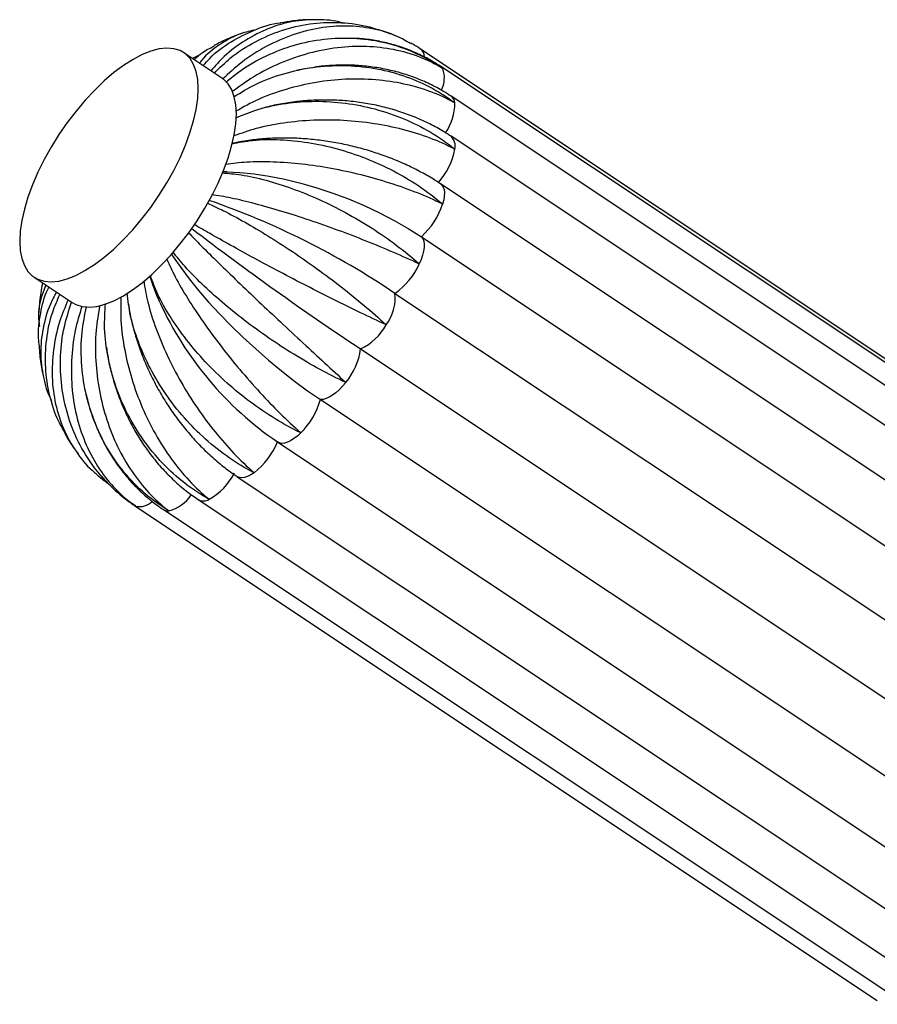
# Paper-space layout '_Izquierda' of a CAD drawing. Header units: millimetres. Extents: x -312 to 312, y -227 to 1579.
# Tile 3 of 7: x -312 to -122, y 8 to 227. Entities that reach past the tile are written whole.
import ezdxf

# ---------------------------------------------------------------- set-up
doc = ezdxf.new("R2010")
doc.units = ezdxf.units.MM

psp = doc.layouts.new('_Izquierda')

# ---------------------------------------------------------------- linework, layer by layer
at = {"color": 7, "linetype": 'Continuous', "lineweight": 25}
for p, q in [((-263.13, 224.2), (-263.43, 224.09)), ((-228.69, 223.66), (-230, 224.22)), ((-227.41, 223.12), (-228.18, 223.45)), ((-267.41, 214.33), (-275.86, 219.96)), ((-272.29, 219.52), (-273.91, 218.66)), ((-58.24, 110.75), (-223.24, 220.75)), ((-53.76, 106.89), (-218.76, 216.89)), ((-51.45, 100.28), (-216.45, 210.28)), ((-51.47, 91.38), (-216.47, 201.38)), ((-266.24, 193.47), (-267.26, 193.49)), ((-53.81, 80.8), (-218.81, 190.8)), ((-223.07, 179.05), (-58.07, 69.05)), ((-309.14, 170.04), (-300.69, 164.4)), ((-307.25, 168.48), (-307.22, 168.76)), ((-228.95, 166.46), (-63.95, 56.46)), ((-236.6, 154.11), (-71.6, 44.11)), ((-245.51, 142.84), (-80.51, 32.84)), ((-255, 133.39), (-90, 23.39)), ((-299.52, 130.98), (-299.38, 130.79)), ((-263.98, 125.7), (-98.98, 15.7)), ((-272.65, 120.59), (-107.65, 10.59)), ((-286.76, 119.25), (-121.76, 9.25)), ((-280.42, 118.38), (-115.42, 8.38))]:
    psp.add_line(p, q, dxfattribs=at)
at = {"color": 8, "linetype": 'Continuous', "lineweight": 25}
psp.add_line((-286.52, 119.12), (-286.76, 119.25), dxfattribs=at)
at = {"color": 7, "linetype": 'Continuous', "lineweight": 25, "flags": 128}
for points in [[(-312.34, 178.02), (-312.23, 176), (-311.89, 174.19), (-311.31, 172.63), (-310.52, 171.33), (-309.52, 170.31), (-308.32, 169.58), (-306.93, 169.15), (-305.37, 169.02), (-303.66, 169.19), (-301.82, 169.67), (-299.87, 170.45), (-297.84, 171.51), (-295.74, 172.85), (-293.61, 174.44), (-291.46, 176.28), (-289.32, 178.34), (-287.22, 180.59), (-285.19, 183.01), (-283.23, 185.58), (-281.39, 188.25), (-279.68, 191), (-278.12, 193.8), (-276.72, 196.61), (-275.51, 199.41), (-274.5, 202.15), (-273.71, 204.81), (-273.13, 207.35), (-272.78, 209.75), (-272.66, 211.98), (-272.77, 214), (-273.11, 215.81), (-273.69, 217.37), (-274.48, 218.67), (-275.48, 219.69), (-276.68, 220.42), (-278.07, 220.85), (-279.63, 220.98), (-281.34, 220.81), (-283.18, 220.33), (-285.13, 219.55), (-287.16, 218.49), (-289.26, 217.15), (-291.39, 215.56), (-293.54, 213.72), (-295.68, 211.66), (-297.78, 209.41), (-299.81, 206.99), (-301.77, 204.42), (-303.61, 201.75), (-305.32, 199), (-306.88, 196.2), (-308.28, 193.39), (-309.49, 190.59), (-310.5, 187.85), (-311.29, 185.19), (-311.87, 182.65), (-312.22, 180.25), (-312.34, 178.02)], [(-264.2, 206.34), (-264.32, 208.37), (-264.66, 210.17), (-265.23, 211.73), (-266.02, 213.03), (-267.03, 214.05), (-267.41, 214.33)], [(-300.69, 164.4), (-299.86, 163.95), (-298.48, 163.51), (-296.92, 163.38), (-295.21, 163.56), (-293.37, 164.04), (-291.42, 164.81), (-289.39, 165.87), (-287.29, 167.21), (-285.15, 168.81), (-283.01, 170.65), (-280.87, 172.7), (-278.77, 174.96), (-276.73, 177.38), (-274.78, 179.94), (-272.94, 182.61), (-271.23, 185.37), (-269.66, 188.16), (-268.27, 190.98), (-267.06, 193.77), (-266.05, 196.51), (-265.25, 199.17), (-264.68, 201.72), (-264.32, 204.12), (-264.2, 206.34)], [(-266.33, 193.5), (-263.45, 193.36), (-260.22, 193.04), (-256.87, 192.53), (-253.42, 191.84), (-249.9, 190.98), (-246.34, 189.95), (-242.78, 188.77), (-239.24, 187.44), (-235.77, 185.97), (-232.38, 184.39), (-229.12, 182.69), (-226.01, 180.91), (-223.07, 179.05)], [(-223.07, 179.05), (-222.77, 178.63), (-222.56, 178.08), (-222.46, 177.43), (-222.47, 176.67), (-222.59, 175.83), (-222.81, 174.93), (-223.14, 173.97), (-223.55, 172.99)], [(-278.58, 175.17), (-278.21, 174.61), (-276.56, 172.2), (-274.69, 169.7), (-272.61, 167.13), (-270.35, 164.51), (-267.93, 161.88), (-265.36, 159.25), (-262.68, 156.64), (-259.9, 154.09), (-257.06, 151.6), (-254.17, 149.22), (-251.27, 146.95), (-248.37, 144.82), (-245.51, 142.84)], [(-239.87, 146.65), (-240.59, 145.8), (-241.33, 145.03), (-242.09, 144.36), (-242.84, 143.8), (-243.57, 143.36), (-244.27, 143.05), (-244.92, 142.87), (-245.51, 142.84)], [(-249.88, 135.43), (-250.64, 134.74), (-251.39, 134.16), (-252.13, 133.7), (-252.83, 133.37), (-253.49, 133.17), (-254.09, 133.11), (-254.62, 133.2), (-255.06, 133.43)]]:
    psp.add_lwpolyline(points, dxfattribs=at)
at = {"color": 8, "linetype": 'Continuous', "lineweight": 25, "flags": 128}
for points in [[(-218.76, 216.89), (-218.65, 216.8), (-218.31, 216.42)], [(-218.81, 190.8), (-218.51, 190.54), (-218.22, 190.09), (-218.04, 189.53), (-217.96, 188.85), (-217.98, 188.08), (-218.12, 187.23), (-218.36, 186.31)], [(-260.24, 126.57), (-260.98, 126.09), (-261.7, 125.73), (-262.36, 125.51), (-262.97, 125.43), (-263.51, 125.49), (-263.97, 125.7), (-263.99, 125.71)]]:
    psp.add_lwpolyline(points, dxfattribs=at)
at = {"color": 8, "linetype": 'Continuous', "lineweight": 25}
for centre, radius, start, end in [((-224.52, 219.08), 2.11, 1.4621, 52.7012), ((-224.35, 214.36), 6.38, 334.5716, 18.8138), ((-217.63, 208.67), 1.99, 3.5454, 53.6549), ((-226.94, 208.68), 11.29, 324.8454, 0.5955), ((-218.52, 199.26), 2.95, 345.6698, 45.9716), ((-281.24, 126.34), 8.46, 283.8386, 326.2607), ((-271.52, 122.69), 2.39, 241.6692, 302.0707), ((-285.75, 123.13), 4.09, 259.1297, 313.7384), ((-279.46, 119.89), 1.78, 237.4997, 278.1445)]:
    psp.add_arc(centre, radius, start, end, dxfattribs=at)
at = {"color": 7, "linetype": 'Continuous', "lineweight": 25}
for centre, radius, start, end in [((-230.79, 201.34), 15.39, 317.9067, 349.4531), ((-329.36, 17.58), 179.57, 56.0037, 70.7718), ((-234.56, 191.67), 17.07, 312.3239, 341.709), ((138.02, 718.06), 677.04, 232.5045, 236.40515), ((-238.12, 179.53), 15.97, 305.0575, 335.8113), ((-238.97, 165.47), 10.07, 323.3398, 5.6337), ((-212.43, 195.9), 75.63, 204.5323, 235.6895), ((-241.92, 165.51), 12.58, 295.0248, 331.2738), ((-250.68, 155.84), 14.18, 319.6315, 353.003), ((-261.64, 147.37), 16.76, 314.55, 344.307), ((-270.52, 139.73), 16.69, 307.9865, 337.8193), ((-277.08, 132.91), 14.02, 299.1639, 332.7956)]:
    psp.add_arc(centre, radius, start, end, dxfattribs=at)
for points, knots in [([(-271.55, 217.09), (-271.08, 217.64), (-269.29, 219.75), (-265.47, 222.51), (-260.2, 225.12), (-256.4, 226.45), (-254.35, 226.61), (-254.3, 226.62)], [0, 0, 0, 0, 0.105666, 0.404036, 0.694107, 0.992596, 1, 1, 1, 1]), ([(-240.62, 226.55), (-240.68, 226.57), (-242.43, 227.19), (-246.17, 227.41), (-251.62, 227.09), (-257.07, 225.51), (-262.2, 222.87), (-266.56, 219.67), (-268.88, 217.05), (-269.84, 215.95)], [0, 0, 0, 0, 0.006153, 0.17861, 0.356089, 0.528199, 0.705305, 0.877355, 1, 1, 1, 1]), ([(-269.09, 215.45), (-267.91, 216.61), (-265.15, 219.32), (-260.08, 222.51), (-254.16, 225.09), (-247.96, 226.54), (-241.59, 226.85), (-235.52, 226.15), (-231.75, 224.81), (-230.01, 224.19)], [0, 0, 0, 0, 0.113273, 0.265883, 0.414247, 0.566917, 0.71558, 0.868572, 1, 1, 1, 1]), ([(-225.49, 221.99), (-226.45, 222.55), (-229.06, 224.08), (-233.87, 225.43), (-239.7, 226.08), (-245.69, 225.61), (-251.73, 224.07), (-257.53, 221.5), (-262.84, 218.19), (-265.86, 215.38), (-267.27, 214.07)], [0, 0, 0, 0, 0.080043, 0.216, 0.348126, 0.484099, 0.615959, 0.751645, 0.883459, 1, 1, 1, 1]), ([(-247.47, 227.29), (-247.68, 227.29), (-249.06, 227.3), (-251.36, 227.09), (-253.41, 226.75), (-254.3, 226.61)], [0, 0, 0, 0, 0.089827, 0.604198, 1, 1, 1, 1]), ([(-260.22, 224.98), (-261.39, 224.71), (-264.17, 224.07), (-268.08, 221.73), (-271, 219.5), (-272.22, 217.86), (-272.39, 217.65)], [0, 0, 0, 0, 0.25667, 0.607484, 0.948285, 1, 1, 1, 1]), ([(-263.87, 223.92), (-264.39, 223.72), (-266.08, 223.08), (-267.86, 222.26), (-269.08, 221.59), (-269.21, 221.51)], [0, 0, 0, 0, 0.2859, 0.922914, 1, 1, 1, 1]), ([(-273.53, 218.41), (-272.97, 218.96), (-271.69, 220.22), (-270.06, 220.98), (-269.15, 221.41)], [0, 0, 0, 0, 0.441187, 1, 1, 1, 1]), ([(-266.54, 213.44), (-265.06, 214.61), (-261.79, 217.2), (-256.08, 220.1), (-249.7, 222.25), (-243.14, 223.29), (-236.5, 223.26), (-230.07, 222.12), (-223.93, 219.89), (-220.15, 217.72), (-218.34, 216.45), (-218.31, 216.42)], [0, 0, 0, 0, 0.106786, 0.235387, 0.360412, 0.489065, 0.614341, 0.743266, 0.868539, 0.99745, 1, 1, 1, 1]), ([(-218.31, 216.42), (-218.34, 216.44), (-219.94, 217.43), (-223.41, 219.15), (-229.11, 220.79), (-235.3, 221.5), (-241.67, 221.22), (-248.15, 219.97), (-254.43, 217.78), (-260.24, 214.89), (-263.59, 212.41), (-265.17, 211.23)], [0, 0, 0, 0, 0.002548, 0.127717, 0.256518, 0.381689, 0.510504, 0.635423, 0.763968, 0.888844, 1, 1, 1, 1]), ([(-218.76, 216.89), (-219.33, 217.25), (-220.86, 218.23), (-223.48, 219.61), (-226.65, 220.94), (-229.94, 221.97), (-233.33, 222.7), (-236.27, 223.11), (-238.08, 223.15), (-238.73, 223.17)], [0, 0, 0, 0, 0.096444, 0.258819, 0.421278, 0.583917, 0.746805, 0.909994, 1, 1, 1, 1]), ([(-223.24, 220.75), (-223.8, 221.13), (-224.52, 221.61), (-225.28, 222), (-225.44, 222.09)], [0, 0, 0, 0, 0.789225, 1, 1, 1, 1]), ([(-264.69, 210.23), (-263.14, 211.17), (-259.69, 213.25), (-253.74, 215.43), (-247.14, 216.87), (-240.42, 217.28), (-233.68, 216.68), (-227.22, 215.08), (-221.13, 212.49), (-217.43, 210.16), (-215.68, 208.82), (-215.64, 208.8)], [0, 0, 0, 0, 0.1054282, 0.2342253, 0.3594399, 0.4882883, 0.6137546, 0.7428755, 0.868339, 0.9974461, 1, 1, 1, 1]), ([(-216.45, 210.28), (-217.02, 210.64), (-218.54, 211.62), (-221.18, 213.03), (-224.39, 214.41), (-227.75, 215.53), (-231.22, 216.37), (-234.79, 216.94), (-238.42, 217.23), (-242.09, 217.21), (-244.96, 217.03), (-246.58, 216.77), (-246.98, 216.7)], [0, 0, 0, 0, 0.065051, 0.176352, 0.287878, 0.399751, 0.511935, 0.624388, 0.737065, 0.849926, 0.962934, 1, 1, 1, 1]), ([(-247.48, 216.62), (-248.14, 216.53), (-249.27, 216.38), (-250.39, 216.1), (-250.86, 215.98)], [0, 0, 0, 0, 0.578477, 1, 1, 1, 1]), ([(-215.64, 208.8), (-215.68, 208.81), (-217.33, 209.75), (-220.91, 211.4), (-226.82, 213.12), (-233.23, 214.07), (-239.83, 214.19), (-246.57, 213.48), (-253.1, 211.96), (-259.14, 209.81), (-262.64, 207.87), (-264.28, 206.96)], [0, 0, 0, 0, 0.00255, 0.1278249, 0.2567349, 0.3820115, 0.5109363, 0.6359611, 0.7646144, 0.8895956, 1, 1, 1, 1]), ([(-264.27, 205.52), (-262.69, 206.17), (-259.2, 207.6), (-253.23, 208.82), (-246.64, 209.32), (-239.97, 208.89), (-233.3, 207.58), (-226.95, 205.42), (-220.98, 202.43), (-217.39, 199.94), (-215.69, 198.55), (-215.66, 198.53)], [0, 0, 0, 0, 0.106495, 0.235139, 0.360204, 0.488899, 0.614215, 0.743182, 0.868496, 0.997449, 1, 1, 1, 1]), ([(-216.47, 201.38), (-217.02, 201.73), (-218.54, 202.72), (-221.18, 204.16), (-224.43, 205.64), (-227.83, 206.89), (-231.34, 207.9), (-234.96, 208.66), (-238.64, 209.18), (-242.36, 209.45), (-246.1, 209.47), (-249.84, 209.23), (-253.53, 208.72), (-256.47, 208.16), (-258.14, 207.68), (-258.64, 207.53)], [0, 0, 0, 0, 0.046873, 0.129927, 0.213082, 0.296387, 0.379784, 0.463229, 0.546702, 0.630202, 0.713733, 0.797307, 0.880935, 0.964626, 1, 1, 1, 1]), ([(-215.66, 198.53), (-215.7, 198.55), (-217.4, 199.43), (-221.09, 201.07), (-227.12, 202.97), (-233.63, 204.3), (-240.31, 205), (-247.09, 205.05), (-253.64, 204.43), (-259.66, 203.28), (-263.12, 202.04), (-264.73, 201.47)], [0, 0, 0, 0, 0.002552, 0.127936, 0.256958, 0.382343, 0.51138, 0.636513, 0.765278, 0.890367, 1, 1, 1, 1]), ([(-265.19, 199.73), (-263.67, 200.02), (-260.32, 200.66), (-254.58, 200.73), (-248.25, 200.11), (-241.83, 198.72), (-235.4, 196.59), (-229.27, 193.8), (-223.51, 190.39), (-220.03, 187.76), (-218.39, 186.34), (-218.36, 186.31)], [0, 0, 0, 0, 0.107648, 0.2361255, 0.3610294, 0.4895581, 0.6147131, 0.7435136, 0.8686657, 0.9974525, 1, 1, 1, 1]), ([(-218.81, 190.8), (-219.33, 191.14), (-220.83, 192.11), (-223.45, 193.6), (-226.68, 195.19), (-230.05, 196.61), (-233.52, 197.84), (-237.08, 198.87), (-240.7, 199.71), (-244.35, 200.35), (-248.02, 200.78), (-251.68, 201), (-255.31, 201.01), (-258.88, 200.79), (-262.19, 200.39), (-264.24, 199.96), (-265.18, 199.76)], [0, 0, 0, 0, 0.040623, 0.115608, 0.190393, 0.265016, 0.339504, 0.413902, 0.488262, 0.562643, 0.637091, 0.711664, 0.786423, 0.861421, 0.936706, 1, 1, 1, 1]), ([(-218.36, 186.31), (-218.39, 186.33), (-220.15, 187.19), (-223.92, 188.84), (-230, 191.01), (-236.49, 192.86), (-243.07, 194.28), (-249.68, 195.26), (-256, 195.72), (-261.78, 195.73), (-265.06, 195.32), (-266.59, 195.13)], [0, 0, 0, 0, 0.002549, 0.127761, 0.256607, 0.381822, 0.510682, 0.635645, 0.764234, 0.889154, 1, 1, 1, 1]), ([(-267.36, 193.26), (-265.98, 193.14), (-262.96, 192.89), (-257.69, 191.7), (-251.85, 189.87), (-245.87, 187.44), (-239.84, 184.45), (-234.03, 181.02), (-228.53, 177.2), (-225.18, 174.45), (-223.59, 173.02), (-223.55, 172.99)], [0, 0, 0, 0, 0.107973, 0.236403, 0.361262, 0.489744, 0.614853, 0.743607, 0.868714, 0.997453, 1, 1, 1, 1]), ([(-223.55, 172.99), (-223.59, 173.01), (-225.4, 173.85), (-229.22, 175.57), (-235.27, 178.08), (-241.6, 180.52), (-247.92, 182.75), (-254.17, 184.76), (-260.04, 186.41), (-265.32, 187.69), (-268.24, 188.18), (-269.62, 188.41)], [0, 0, 0, 0, 0.002547, 0.127658, 0.2564, 0.381513, 0.51027, 0.635131, 0.763617, 0.888435, 1, 1, 1, 1]), ([(-270.63, 186.51), (-269.47, 185.99), (-266.93, 184.83), (-262.36, 182.36), (-257.2, 179.3), (-251.81, 175.83), (-246.3, 171.99), (-240.91, 167.95), (-235.71, 163.75), (-232.48, 160.92), (-230.92, 159.49), (-230.89, 159.46)], [0, 0, 0, 0, 0.107592, 0.236078, 0.36099, 0.489526, 0.614689, 0.743498, 0.868658, 0.997452, 1, 1, 1, 1]), ([(-230.89, 159.46), (-230.93, 159.48), (-232.77, 160.33), (-236.62, 162.14), (-242.55, 165.05), (-248.61, 168.13), (-254.53, 171.21), (-260.24, 174.27), (-265.46, 177.14), (-270.04, 179.72), (-272.45, 181.11), (-273.59, 181.77)], [0, 0, 0, 0, 0.002547, 0.127656, 0.256395, 0.381506, 0.51026, 0.63512, 0.763603, 0.888419, 1, 1, 1, 1]), ([(-274.8, 179.94), (-273.92, 179.02), (-271.98, 177), (-268.27, 173.33), (-263.93, 169.12), (-259.26, 164.67), (-254.35, 160.06), (-249.42, 155.47), (-244.55, 150.95), (-241.43, 148.08), (-239.9, 146.68), (-239.87, 146.65)], [0, 0, 0, 0, 0.106537, 0.235174, 0.360234, 0.488922, 0.614233, 0.743194, 0.868502, 0.997449, 1, 1, 1, 1]), ([(-239.87, 146.65), (-239.91, 146.67), (-241.78, 147.54), (-245.62, 149.49), (-251.36, 152.81), (-257.06, 156.52), (-262.45, 160.44), (-267.48, 164.52), (-271.91, 168.54), (-275.62, 172.33), (-277.41, 174.57), (-278.25, 175.63)], [0, 0, 0, 0, 0.002549, 0.127751, 0.256587, 0.381791, 0.510641, 0.635594, 0.764173, 0.889082, 1, 1, 1, 1]), ([(-279.65, 174.04), (-279.07, 172.77), (-277.79, 169.98), (-275.01, 165.23), (-271.58, 160.02), (-267.7, 154.74), (-263.44, 149.47), (-259.01, 144.43), (-254.45, 139.69), (-251.42, 136.82), (-249.91, 135.46), (-249.88, 135.43)], [0, 0, 0, 0, 0.107068, 0.235629, 0.360614, 0.489227, 0.614463, 0.743347, 0.86858, 0.997451, 1, 1, 1, 1]), ([(-284.79, 169.21), (-284.52, 167.65), (-283.93, 164.23), (-282.13, 158.62), (-279.64, 152.62), (-276.56, 146.7), (-272.96, 140.94), (-269, 135.6), (-264.74, 130.73), (-261.78, 127.9), (-260.27, 126.6), (-260.24, 126.57)], [0, 0, 0, 0, 0.1077975, 0.2362535, 0.3611364, 0.4896436, 0.6147776, 0.7435565, 0.8686877, 0.9974529, 1, 1, 1, 1]), ([(-283.39, 170.31), (-283.2, 169.69), (-282.7, 168.03), (-281.97, 166.11), (-281.37, 164.82), (-281.26, 164.58)], [0, 0, 0, 0, 0.328357, 0.875374, 1, 1, 1, 1]), ([(-249.88, 135.43), (-249.92, 135.45), (-251.81, 136.37), (-255.61, 138.46), (-261.1, 142.19), (-266.36, 146.5), (-271.14, 151.17), (-275.41, 156.16), (-278.95, 161.2), (-281.69, 166.04), (-282.79, 169), (-283.31, 170.38)], [0, 0, 0, 0, 0.002552, 0.127915, 0.256916, 0.38228, 0.511296, 0.636409, 0.765153, 0.890222, 1, 1, 1, 1]), ([(-307.97, 154.76), (-308.04, 155.31), (-308.38, 157.74), (-307.74, 161.99), (-306.9, 165.85), (-305.92, 167.67), (-305.83, 167.83)], [0, 0, 0, 0, 0.123332, 0.547309, 0.959185, 1, 1, 1, 1]), ([(-306.52, 168.29), (-306.94, 167.25), (-307.94, 164.77), (-308.35, 161.64), (-308.01, 159.64), (-307.92, 159.1)], [0, 0, 0, 0, 0.3438504, 0.8227782, 1, 1, 1, 1]), ([(-307.33, 168.49), (-307.36, 168.36), (-307.66, 166.91), (-307.93, 164.77), (-308.05, 162.77), (-308.08, 162.11)], [0, 0, 0, 0, 0.064935, 0.689695, 1, 1, 1, 1]), ([(-304.18, 166.73), (-304.65, 165.85), (-306.07, 163.19), (-307.29, 158.61), (-307.88, 153.12), (-307.18, 147.88), (-306.27, 144.35), (-305.33, 142.8), (-305.29, 142.73)], [0, 0, 0, 0, 0.11089, 0.333567, 0.550051, 0.772817, 0.989735, 1, 1, 1, 1]), ([(-260.24, 126.57), (-260.28, 126.59), (-262.17, 127.56), (-265.9, 129.81), (-271.1, 133.92), (-275.88, 138.74), (-280.01, 144.04), (-283.47, 149.76), (-286.08, 155.62), (-287.85, 161.31), (-288.26, 164.85), (-288.46, 166.52)], [0, 0, 0, 0, 0.002548, 0.127749, 0.256582, 0.381784, 0.510632, 0.635582, 0.764159, 0.889065, 1, 1, 1, 1]), ([(-302.24, 135.45), (-302.74, 136.28), (-304.31, 138.92), (-305.82, 143.82), (-306.78, 149.97), (-306.51, 156.18), (-305.42, 161.7), (-303.98, 164.92), (-303.41, 166.22)], [0, 0, 0, 0, 0.090632, 0.288726, 0.480828, 0.678505, 0.87054, 1, 1, 1, 1]), ([(-301.59, 165.01), (-302.27, 163.4), (-303.79, 159.76), (-304.97, 153.94), (-305.29, 147.74), (-304.53, 141.83), (-302.76, 136.23), (-299.95, 131.33), (-297.6, 128.17), (-296.03, 126.96), (-295.92, 126.87)], [0, 0, 0, 0, 0.11638, 0.263679, 0.406881, 0.554239, 0.697728, 0.845397, 0.988884, 1, 1, 1, 1]), ([(-286.52, 119.12), (-286.56, 119.14), (-288.36, 120.32), (-291.78, 123.01), (-296.04, 127.81), (-299.45, 133.36), (-301.84, 139.41), (-303.19, 145.88), (-303.41, 152.46), (-302.69, 158.78), (-301.4, 162.68), (-300.81, 164.49)], [0, 0, 0, 0, 0.002557, 0.128162, 0.257411, 0.383018, 0.512283, 0.637637, 0.76663, 0.89194, 1, 1, 1, 1]), ([(-270.25, 120.67), (-270.28, 120.69), (-272.16, 121.72), (-275.8, 124.13), (-280.68, 128.56), (-284.97, 133.78), (-288.46, 139.53), (-291.13, 145.76), (-292.84, 152.17), (-293.65, 158.42), (-293.4, 162.34), (-293.28, 164.19)], [0, 0, 0, 0, 0.002547, 0.12768, 0.256444, 0.381578, 0.510356, 0.635239, 0.763747, 0.888586, 1, 1, 1, 1]), ([(-289.87, 165.72), (-289.9, 163.96), (-289.99, 160.12), (-289.14, 153.95), (-287.55, 147.43), (-285.23, 141.11), (-282.25, 135.06), (-278.72, 129.56), (-274.71, 124.68), (-271.8, 121.93), (-270.28, 120.69), (-270.25, 120.67)], [0, 0, 0, 0, 0.1078306, 0.2362818, 0.3611601, 0.4896626, 0.6147919, 0.7435661, 0.8686926, 0.997453, 1, 1, 1, 1]), ([(-288.21, 164.25), (-288.08, 163.42), (-287.78, 161.44), (-287, 158.28), (-285.94, 154.79), (-284.62, 151.34), (-283.09, 147.96), (-281.34, 144.67), (-279.4, 141.49), (-277.27, 138.43), (-274.96, 135.53), (-272.49, 132.81), (-269.88, 130.27), (-267.19, 127.99), (-265.2, 126.52), (-264.13, 125.81), (-263.98, 125.7)], [0, 0, 0, 0, 0.055101, 0.133141, 0.211135, 0.289072, 0.36696, 0.444826, 0.522702, 0.600625, 0.678624, 0.756739, 0.835002, 0.913436, 0.987662, 1, 1, 1, 1]), ([(-298.54, 163.54), (-299.08, 161.76), (-300.27, 157.81), (-300.96, 151.52), (-300.83, 144.9), (-299.71, 138.58), (-297.66, 132.63), (-294.77, 127.32), (-291.08, 122.72), (-288.15, 120.23), (-286.56, 119.14), (-286.52, 119.12)], [0, 0, 0, 0, 0.105049, 0.233901, 0.359169, 0.488072, 0.613591, 0.742767, 0.868283, 0.997445, 1, 1, 1, 1]), ([(-279.21, 118.12), (-279.25, 118.15), (-281.09, 119.25), (-284.62, 121.81), (-289.19, 126.48), (-293.01, 131.94), (-295.9, 137.95), (-297.85, 144.44), (-298.75, 151.09), (-298.71, 157.58), (-297.87, 161.63), (-297.48, 163.54)], [0, 0, 0, 0, 0.002548, 0.127731, 0.256547, 0.381732, 0.510563, 0.635496, 0.764055, 0.888945, 1, 1, 1, 1]), ([(-294.55, 163.79), (-294.86, 161.96), (-295.56, 157.93), (-295.57, 151.52), (-294.78, 144.8), (-293.13, 138.34), (-290.67, 132.23), (-287.51, 126.74), (-283.7, 121.95), (-280.79, 119.32), (-279.24, 118.15), (-279.21, 118.12)], [0, 0, 0, 0, 0.107015, 0.235584, 0.360576, 0.489196, 0.61444, 0.743332, 0.868573, 0.997451, 1, 1, 1, 1]), ([(-308.05, 154.75), (-308, 154.07), (-307.87, 152.18), (-307.53, 149.89), (-307.14, 148.3), (-307.05, 147.9)], [0, 0, 0, 0, 0.295981, 0.823136, 1, 1, 1, 1]), ([(-293.04, 154.46), (-292.93, 153.65), (-292.65, 151.61), (-291.89, 148.38), (-290.81, 144.8), (-289.47, 141.31), (-287.89, 137.94), (-286.08, 134.7), (-284.04, 131.63), (-281.8, 128.75), (-279.36, 126.08), (-276.75, 123.64), (-274.49, 121.84), (-273.09, 120.89), (-272.65, 120.59)], [0, 0, 0, 0, 0.059139, 0.149022, 0.23895, 0.328924, 0.418941, 0.508998, 0.599086, 0.689184, 0.779261, 0.869271, 0.959153, 1, 1, 1, 1]), ([(-297.57, 144.05), (-297.55, 143.95), (-297.3, 142.64), (-296.73, 140.69), (-296.06, 138.9), (-295.82, 138.26)], [0, 0, 0, 0, 0.0514852, 0.6569641, 1, 1, 1, 1]), ([(-295.72, 137.99), (-295.57, 137.58), (-295.02, 136.03), (-293.78, 133.46), (-292.01, 130.33), (-289.98, 127.39), (-287.73, 124.65), (-285.27, 122.16), (-282.82, 120.06), (-281.15, 118.89), (-280.42, 118.38)], [0, 0, 0, 0, 0.0499237, 0.190949, 0.3317864, 0.4723825, 0.6126846, 0.7526446, 0.8922246, 1, 1, 1, 1]), ([(-302.35, 135.38), (-301.83, 134.45), (-301.11, 133.15), (-300.23, 131.95), (-299.98, 131.62)], [0, 0, 0, 0, 0.722169, 1, 1, 1, 1]), ([(-295.92, 126.86), (-295.34, 126.31), (-294.29, 125.32), (-293.12, 124.48), (-292.6, 124.11)], [0, 0, 0, 0, 0.554499, 1, 1, 1, 1]), ([(-294.09, 125.73), (-293.47, 125.03), (-292.1, 123.49), (-289.74, 121.4), (-287.87, 119.99), (-286.87, 119.32), (-286.76, 119.25)], [0, 0, 0, 0, 0.2842543, 0.6318371, 0.9610042, 1, 1, 1, 1])]:
    psp.add_open_spline(points, degree=3, knots=knots, dxfattribs=at)

doc.saveas('drawing.dxf')
